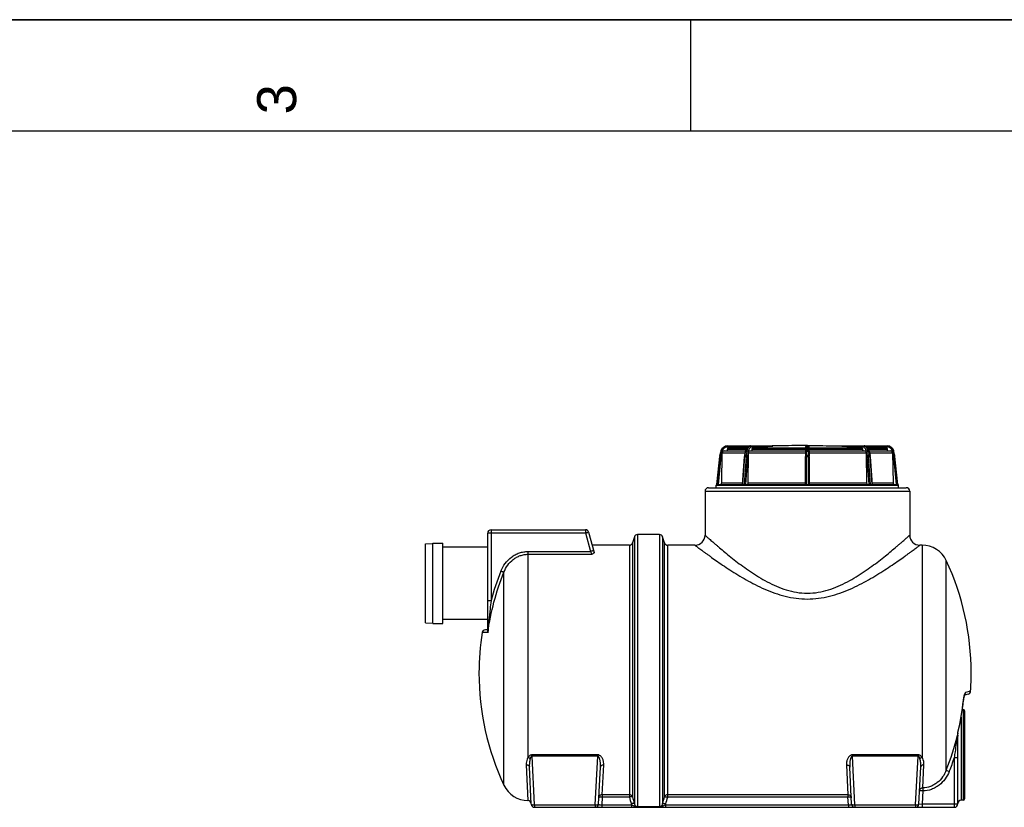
# Model space of a CAD drawing. Header units: millimetres. Extents: x 0 to 297, y 0 to 210.
# Tile 5 of 6: x 88 to 177, y 139 to 210. Entities that reach past the tile are written whole.
import ezdxf

# ---------------------------------------------------------------- set-up
doc = ezdxf.new("R2010")
doc.units = ezdxf.units.MM
doc.header["$LTSCALE"] = 16.335
doc.layers.get('0').update_dxf_attribs({"linetype": 'CONTINUOUS'})
doc.layers.add('AXES_REF', color=7, linetype='CONTINUOUS')
doc.styles.add('TEXTSTYLE_2', font='arial.ttf')

# ---------------------------------------------------------------- blocks, each defined once
blk = doc.blocks.new('MARGEA4_BL0', base_point=(148.514, 105.014))
at = {"color": 7, "linetype": 'Continuous'}
for p, q in [((297.014, 210.014), (0.014, 210.014)), ((148.514, 210.014), (148.514, 200.014)), ((287.014, 200.014), (10.014, 200.014))]:
    blk.add_line(p, q, dxfattribs=at)
at = {"color": 5, "linetype": 'Continuous', "style": 'TEXTSTYLE_2', "oblique": 0.00002}
blk.add_text('3', height=3.5, rotation=90, dxfattribs=at).set_placement((113.139, 201.514))

msp = doc.modelspace()

# ---------------------------------------------------------------- linework, layer by layer
at = {"color": 7, "linetype": 'Continuous'}
for p, q in [((0, 210), (297, 210)), ((151.844, 171.765), (155.795, 171.765)), ((151.846, 171.483), (151.846, 171.439)), ((154.052, 171.483), (154.052, 171.439)), ((158.836, 171.448), (158.835, 171.364)), ((158.837, 171.507), (158.836, 171.448)), ((158.838, 171.571), (158.837, 171.543)), ((158.837, 171.543), (158.837, 171.507)), ((158.839, 171.594), (158.838, 171.571)), ((158.84, 171.62), (158.839, 171.608)), ((158.839, 171.608), (158.839, 171.594)), ((158.841, 171.639), (158.84, 171.63)), ((158.84, 171.63), (158.84, 171.62)), ((158.842, 171.654), (158.841, 171.649)), ((158.841, 171.649), (158.841, 171.644)), ((158.841, 171.644), (158.841, 171.639)), ((158.842, 171.662), (158.842, 171.658)), ((158.842, 171.658), (158.842, 171.654)), ((158.941, 171.765), (159.061, 171.765)), ((159.159, 171.662), (159.159, 171.665)), ((159.16, 171.658), (159.159, 171.662)), ((159.16, 171.654), (159.16, 171.658)), ((159.16, 171.649), (159.16, 171.654)), ((159.161, 171.645), (159.16, 171.649)), ((159.161, 171.639), (159.161, 171.645)), ((159.161, 171.63), (159.161, 171.639)), ((159.162, 171.62), (159.161, 171.63)), ((159.162, 171.608), (159.162, 171.62)), ((159.163, 171.589), (159.162, 171.608)), ((159.164, 171.565), (159.163, 171.589)), ((159.164, 171.535), (159.164, 171.565)), ((159.165, 171.486), (159.164, 171.535)), ((159.166, 171.419), (159.165, 171.486)), ((162.206, 171.765), (166.158, 171.765)), ((163.95, 171.439), (163.95, 171.483)), ((166.156, 171.439), (166.156, 171.483)), ((150.892, 168.319), (151.149, 170.822)), ((151.162, 170.901), (151.261, 171.307)), ((151.261, 171.307), (151.163, 170.901)), ((151.316, 168.437), (151.363, 171.142)), ((151.543, 171.319), (153.453, 171.319)), ((153.183, 168.319), (153.369, 170.819)), ((153.378, 170.894), (153.449, 171.3)), ((153.685, 168.437), (153.718, 171.142)), ((153.842, 171.319), (158.834, 171.319)), ((158.826, 168.319), (158.832, 170.812)), ((158.835, 171.364), (158.832, 170.879)), ((158.832, 170.879), (158.832, 170.812)), ((159.167, 171.323), (159.17, 170.879)), ((159.167, 171.319), (164.159, 171.319)), ((159.17, 170.812), (159.17, 170.879)), ((159.17, 170.812), (159.176, 168.319)), ((164.284, 171.142), (164.316, 168.437)), ((164.549, 171.319), (166.459, 171.319)), ((164.552, 171.3), (164.623, 170.895)), ((164.633, 170.821), (164.818, 168.319)), ((166.639, 171.142), (166.686, 168.437)), ((166.839, 170.901), (166.741, 171.307)), ((167.11, 168.319), (166.853, 170.822)), ((150.121, 168.019), (167.881, 168.019)), ((150.81, 168.019), (150.832, 168.259)), ((150.832, 168.259), (167.17, 168.259)), ((150.892, 168.319), (167.11, 168.319)), ((167.192, 168.019), (167.17, 168.259)), ((149.821, 167.719), (149.821, 163.759)), ((168.181, 167.719), (168.181, 163.759)), ((130.321, 155.071), (130.321, 163.939)), ((130.621, 164.239), (139.091, 164.239)), ((139.38, 164.017), (139.863, 162.214)), ((143.485, 163.602), (143.317, 163.069)), ((145.731, 163.811), (143.771, 163.811)), ((146.185, 163.069), (146.017, 163.602)), ((130.321, 155.266), (130.113, 155.266)), ((130.331, 154.998), (130.329, 155.012)), ((173.065, 149.285), (173.068, 149.296)), ((173.068, 149.295), (173.07, 149.306)), ((173.07, 149.306), (173.073, 149.316)), ((173.073, 149.316), (173.075, 149.326)), ((173.075, 149.326), (173.078, 149.336)), ((173.077, 149.335), (173.08, 149.345)), ((173.08, 149.344), (173.082, 149.354)), ((173.082, 149.353), (173.084, 149.362)), ((173.084, 149.362), (173.087, 149.37)), ((173.087, 149.37), (173.089, 149.378)), ((173.089, 149.378), (173.091, 149.386)), ((173.091, 149.385), (173.093, 149.393)), ((173.422, 149.486), (173.095, 149.398)), ((173.012, 148.954), (173.015, 148.981)), ((173.015, 148.98), (173.017, 148.999)), ((173.017, 148.998), (173.02, 149.016)), ((173.02, 149.015), (173.022, 149.033)), ((173.022, 149.033), (173.024, 149.05)), ((173.024, 149.05), (173.026, 149.067)), ((173.026, 149.066), (173.029, 149.083)), ((173.029, 149.082), (173.031, 149.099)), ((173.031, 149.098), (173.033, 149.115)), ((173.033, 149.114), (173.036, 149.13)), ((173.036, 149.129), (173.038, 149.145)), ((173.038, 149.144), (173.041, 149.159)), ((173.041, 149.159), (173.043, 149.173)), ((173.043, 149.173), (173.046, 149.187)), ((173.046, 149.187), (173.048, 149.201)), ((173.048, 149.2), (173.051, 149.214)), ((173.051, 149.213), (173.053, 149.226)), ((173.053, 149.226), (173.056, 149.239)), ((173.055, 149.238), (173.058, 149.251)), ((173.058, 149.25), (173.061, 149.263)), ((173.06, 149.262), (173.063, 149.274)), ((173.063, 149.274), (173.065, 149.285)), ((173.101, 148.009), (173.101, 140.089)), ((172.501, 145.942), (172.501, 145.947)), ((172.501, 139.639), (172.501, 145.942)), ((134.236, 139.623), (134.061, 142.959)), ((140.266, 139.623), (140.44, 142.947)), ((162.976, 139.623), (162.802, 142.947)), ((169.006, 139.623), (169.181, 142.959)), ((134.535, 139.339), (172.201, 139.339))]:
    msp.add_line(p, q, dxfattribs=at)
at = {"color": 9, "linetype": 'Continuous'}
for p, q in [((151.846, 171.669), (153.225, 171.669)), ((151.846, 171.483), (153.507, 171.483)), ((153.488, 171.439), (151.846, 171.439)), ((151.959, 171.603), (153.582, 171.603)), ((154.052, 171.669), (155.006, 171.669)), ((154.052, 171.483), (158.836, 171.483)), ((158.835, 171.439), (154.052, 171.439)), ((154.13, 171.603), (158.839, 171.603)), ((159.001, 171.765), (159.001, 171.799)), ((159.162, 171.603), (163.872, 171.603)), ((159.165, 171.483), (163.95, 171.483)), ((163.95, 171.439), (159.166, 171.439)), ((162.996, 171.669), (163.95, 171.669)), ((164.42, 171.603), (166.043, 171.603)), ((164.495, 171.483), (166.156, 171.483)), ((166.156, 171.439), (164.514, 171.439)), ((164.776, 171.669), (166.156, 171.669)), ((151.149, 170.822), (150.892, 168.319)), ((151.247, 170.812), (150.991, 168.319)), ((151.149, 170.822), (151.149, 170.822)), ((151.356, 171.284), (151.258, 170.879)), ((151.261, 171.307), (151.261, 171.307)), ((151.363, 171.142), (153.421, 171.142)), ((153.211, 168.319), (153.396, 170.822)), ((153.501, 170.822), (153.324, 168.319)), ((153.396, 170.822), (153.501, 170.822)), ((153.406, 170.901), (153.477, 171.307)), ((153.511, 170.901), (153.406, 170.901)), ((153.637, 170.812), (153.46, 168.319)), ((153.477, 171.307), (153.579, 171.307)), ((153.579, 171.307), (153.511, 170.901)), ((153.713, 171.284), (153.645, 170.879)), ((153.718, 171.142), (158.833, 171.142)), ((158.921, 168.319), (158.927, 170.822)), ((158.927, 170.901), (158.929, 171.307)), ((159.075, 170.901), (158.927, 170.901)), ((158.927, 170.822), (159.075, 170.822)), ((158.929, 171.307), (159.072, 171.307)), ((159.072, 171.307), (159.075, 170.901)), ((159.075, 170.822), (159.081, 168.319)), ((159.168, 171.142), (164.284, 171.142)), ((164.356, 170.879), (164.288, 171.284)), ((164.541, 168.319), (164.364, 170.812)), ((164.423, 171.307), (164.524, 171.307)), ((164.491, 170.901), (164.423, 171.307)), ((164.595, 170.901), (164.491, 170.901)), ((164.5, 170.822), (164.605, 170.822)), ((164.678, 168.319), (164.5, 170.822)), ((164.524, 171.307), (164.595, 170.901)), ((164.58, 171.142), (166.639, 171.142)), ((164.605, 170.822), (164.791, 168.319)), ((166.743, 170.879), (166.645, 171.284)), ((166.741, 171.307), (166.741, 171.307)), ((166.839, 170.901), (166.741, 171.307)), ((167.011, 168.319), (166.755, 170.812)), ((166.839, 170.901), (166.839, 170.901)), ((166.853, 170.822), (166.853, 170.822)), ((167.109, 168.319), (166.853, 170.822)), ((153.192, 168.437), (151.316, 168.437)), ((158.826, 168.437), (153.685, 168.437)), ((164.316, 168.437), (159.175, 168.437)), ((166.686, 168.437), (164.809, 168.437)), ((149.821, 167.719), (168.181, 167.719)), ((130.621, 164.239), (130.621, 157.879)), ((130.621, 163.964), (139.091, 163.964)), ((139.091, 164.239), (139.091, 163.964)), ((139.091, 163.964), (139.538, 162.296)), ((143.485, 163.602), (143.485, 139.665)), ((143.771, 163.811), (143.771, 139.362)), ((145.731, 163.811), (145.731, 139.362)), ((146.017, 163.602), (146.017, 139.665)), ((143.031, 162.859), (143.031, 140.261)), ((143.317, 163.069), (143.317, 140.269)), ((146.185, 140.269), (146.185, 163.069)), ((146.471, 140.261), (146.471, 162.859)), ((169.291, 162.859), (169.291, 143.83)), ((133.951, 143.83), (133.951, 162.296)), ((133.951, 162.296), (139.538, 162.296)), ((133.951, 162.042), (139.674, 162.042)), ((139.538, 162.296), (139.674, 162.042)), ((171.466, 142.673), (171.466, 161.474)), ((131.776, 141.324), (131.776, 160.437)), ((130.329, 155.012), (129.816, 155.012)), ((173.644, 149.755), (173.194, 149.634)), ((173.012, 148.954), (173.005, 148.955)), ((172.981, 148.129), (172.981, 139.969)), ((172.801, 147.434), (172.801, 139.969)), ((172.509, 146.012), (172.516, 146.071)), ((134.306, 144.046), (134.306, 143.931)), ((140.195, 144.046), (134.306, 144.046)), ((140.195, 144.046), (140.195, 143.931)), ((168.935, 144.046), (163.046, 144.046)), ((163.046, 144.046), (163.046, 143.931)), ((168.935, 144.046), (168.935, 143.931)), ((133.783, 143.159), (133.936, 139.939)), ((134.535, 139.561), (134.306, 143.931)), ((140.195, 143.931), (134.306, 143.931)), ((139.966, 139.561), (140.195, 143.931)), ((140.595, 140.47), (140.739, 143.147)), ((162.502, 143.147), (162.646, 140.47)), ((168.935, 143.931), (163.046, 143.931)), ((163.275, 139.561), (163.046, 143.931)), ((168.706, 139.561), (168.935, 143.931)), ((169.359, 141.074), (169.459, 143.159)), ((172.201, 143.81), (172.501, 143.81)), ((172.201, 139.339), (172.201, 143.81)), ((171.466, 142.673), (171.737, 142.563)), ((143.031, 140.47), (140.595, 140.47)), ((140.595, 140.47), (140.595, 140.261)), ((162.646, 140.47), (146.471, 140.47)), ((162.646, 140.47), (162.646, 140.261)), ((169.368, 140.804), (169.068, 140.819)), ((169.368, 140.804), (169.307, 139.639)), ((169.359, 141.074), (169.368, 140.804)), ((140.595, 140.261), (140.559, 139.561)), ((143.031, 140.261), (140.595, 140.261)), ((162.646, 140.261), (146.471, 140.261)), ((162.683, 139.561), (162.646, 140.261)), ((169.006, 139.623), (169.307, 139.639)), ((169.307, 139.639), (172.501, 139.639)), ((169.307, 139.639), (169.307, 139.339)), ((134.535, 139.561), (139.966, 139.561)), ((134.535, 139.561), (134.535, 139.339)), ((139.966, 139.561), (139.966, 139.339)), ((140.559, 139.561), (143.232, 139.561)), ((140.559, 139.561), (140.559, 139.339)), ((143.232, 139.561), (143.232, 139.339)), ((145.731, 139.376), (143.771, 139.376)), ((145.731, 139.362), (143.771, 139.362)), ((146.269, 139.561), (162.683, 139.561)), ((146.269, 139.561), (146.269, 139.339)), ((162.683, 139.561), (162.683, 139.339)), ((163.275, 139.561), (168.706, 139.561)), ((163.275, 139.561), (163.275, 139.339)), ((168.706, 139.561), (168.706, 139.339))]:
    msp.add_line(p, q, dxfattribs=at)
at = {"color": 7, "linetype": 'Continuous'}
for points in [[(153.898, 171.765), (153.886, 171.765), (153.868, 171.764), (153.849, 171.762), (153.83, 171.759), (153.812, 171.755), (153.793, 171.75), (153.775, 171.744), (153.757, 171.737), (153.739, 171.729), (153.721, 171.72), (153.703, 171.71), (153.686, 171.699), (153.669, 171.687), (153.653, 171.675), (153.637, 171.661), (153.621, 171.646), (153.606, 171.631), (153.591, 171.614), (153.577, 171.597), (153.563, 171.579), (153.55, 171.56), (153.538, 171.541), (153.526, 171.521), (153.515, 171.5), (153.504, 171.478), (153.495, 171.456), (153.486, 171.434), (153.477, 171.411), (153.47, 171.388), (153.463, 171.364), (153.457, 171.34), (153.452, 171.316), (153.449, 171.3)], [(158.941, 171.765), (158.937, 171.765), (158.93, 171.765), (158.924, 171.764), (158.918, 171.763), (158.912, 171.761), (158.906, 171.759), (158.9, 171.757), (158.895, 171.754), (158.89, 171.751), (158.886, 171.748), (158.881, 171.745), (158.877, 171.741), (158.873, 171.738), (158.87, 171.734), (158.866, 171.73), (158.863, 171.726), (158.861, 171.723), (158.858, 171.719), (158.856, 171.715), (158.854, 171.712), (158.853, 171.708), (158.851, 171.705), (158.85, 171.702), (158.849, 171.699), (158.848, 171.696), (158.847, 171.694), (158.847, 171.691), (158.846, 171.689), (158.846, 171.687), (158.845, 171.685), (158.845, 171.683), (158.845, 171.681), (158.844, 171.68), (158.844, 171.678), (158.844, 171.676), (158.844, 171.675), (158.843, 171.673), (158.843, 171.672), (158.843, 171.67), (158.843, 171.668), (158.843, 171.667), (158.843, 171.665), (158.842, 171.662)], [(159.159, 171.665), (159.159, 171.667), (159.159, 171.668), (159.159, 171.67), (159.158, 171.672), (159.158, 171.673), (159.158, 171.675), (159.158, 171.677), (159.157, 171.678), (159.157, 171.68), (159.157, 171.682), (159.157, 171.683), (159.156, 171.685), (159.156, 171.687), (159.155, 171.689), (159.155, 171.692), (159.154, 171.694), (159.153, 171.697), (159.153, 171.699), (159.152, 171.702), (159.15, 171.705), (159.149, 171.708), (159.147, 171.712), (159.145, 171.715), (159.143, 171.719), (159.141, 171.723), (159.138, 171.727), (159.135, 171.73), (159.132, 171.734), (159.128, 171.738), (159.124, 171.741), (159.12, 171.745), (159.116, 171.748), (159.111, 171.751), (159.106, 171.754), (159.101, 171.757), (159.096, 171.759), (159.09, 171.761), (159.084, 171.763), (159.078, 171.764), (159.071, 171.765), (159.065, 171.765), (159.061, 171.765)], [(159.167, 171.323), (159.167, 171.344), (159.166, 171.419)], [(164.552, 171.3), (164.549, 171.316), (164.544, 171.341), (164.538, 171.365), (164.532, 171.388), (164.524, 171.412), (164.516, 171.435), (164.507, 171.457), (164.497, 171.479), (164.487, 171.5), (164.476, 171.521), (164.464, 171.541), (164.451, 171.56), (164.438, 171.579), (164.425, 171.597), (164.41, 171.615), (164.396, 171.631), (164.38, 171.647), (164.364, 171.661), (164.348, 171.675), (164.332, 171.688), (164.315, 171.7), (164.298, 171.71), (164.28, 171.72), (164.262, 171.729), (164.244, 171.737), (164.226, 171.744), (164.208, 171.75), (164.189, 171.755), (164.171, 171.759), (164.152, 171.762), (164.133, 171.764), (164.114, 171.765), (164.104, 171.765)], [(153.378, 170.894), (153.376, 170.883), (153.375, 170.873), (153.373, 170.862), (153.372, 170.852), (153.371, 170.841), (153.37, 170.83), (153.369, 170.819)], [(164.633, 170.821), (164.632, 170.831), (164.631, 170.842), (164.63, 170.852), (164.628, 170.863), (164.627, 170.874), (164.625, 170.884), (164.623, 170.895)], [(173.093, 149.393), (173.095, 149.4), (173.097, 149.406), (173.099, 149.413), (173.101, 149.418), (173.103, 149.424), (173.105, 149.429), (173.107, 149.434), (173.109, 149.439), (173.11, 149.443), (173.112, 149.447), (173.113, 149.45), (173.114, 149.453), (173.115, 149.456), (173.117, 149.458), (173.117, 149.46), (173.118, 149.462), (173.119, 149.463), (173.119, 149.463)]]:
    msp.add_lwpolyline(points, dxfattribs=at)
for centre, radius, start, end in [((151.844, 171.165), 0.6, 90, 166.39319), ((158.053, 67.12), 104.661, 92.64385, 93.33802), ((158.388, 60.264), 111.525, 92.42347, 92.65321), ((158.357, 121.477), 50.304, 93.81968, 94.82013), ((158.925, 113.215), 58.586, 92.96673, 93.8354), ((159.036, 112.534), 59.268, 86.1696, 87.02827), ((159.584, 120.672), 51.111, 85.18777, 86.17242), ((159.614, 60.264), 111.525, 87.34679, 87.57652), ((159.859, 65.407), 106.377, 86.66758, 87.35055), ((166.158, 171.165), 0.6, 13.60681, 90), ((151.746, 170.76), 0.6, 166.39319, 174.13783), ((151.543, 171.139), 0.18, 90.01132, 179.00324), ((166.459, 171.139), 0.18, 0.99676, 89.98868), ((166.256, 170.76), 0.6, 5.86217, 13.60681), ((150.121, 167.719), 0.3, 90, 180), ((150.892, 168.259), 0.06, 90, 180), ((167.11, 168.259), 0.06, 0, 90), ((167.881, 167.719), 0.3, 0, 90), ((130.621, 163.939), 0.3, 90, 180), ((139.091, 163.939), 0.3, 15, 90), ((143.771, 163.511), 0.3, 90, 162.51706), ((145.731, 163.511), 0.3, 17.48294, 90), ((148.921, 163.759), 0.9, 270, 0), ((169.081, 163.759), 0.9, 180, 270), ((143.031, 163.159), 0.3, 270, 342.51706), ((146.471, 163.159), 0.3, 197.48294, 270), ((153.365, 151.399), 23.824, 171.27787, 180), ((130.113, 154.966), 0.3, 90, 171.27787), ((149.877, 151.399), 23.824, 356.04309, 360), ((173.345, 149.776), 0.3, 285, 356.04309), ((149.877, 151.399), 23.264, 346.61066, 353.96739), ((172.981, 148.009), 0.12, 0, 90), ((172.801, 145.942), 0.3, 166.61066, 178.21707), ((172.84, 145.942), 0.339, 177.93358, 178.91374), ((172.816, 145.942), 0.315, 178.92347, 179.11868), ((173.744, 145.844), 1.249, 171.72991, 172.09566), ((133.935, 139.639), 0.3, 3, 89.65757), ((134.535, 139.639), 0.3, 183, 270), ((139.966, 139.639), 0.3, 270, 357), ((163.275, 139.639), 0.3, 183, 270), ((168.706, 139.639), 0.3, 270, 357), ((172.201, 139.639), 0.3, 270, 360), ((172.801, 139.669), 0.3, 90, 180), ((172.981, 140.089), 0.12, 270, 360)]:
    msp.add_arc(centre, radius, start, end, dxfattribs=at)
at = {"color": 9, "linetype": 'Continuous'}
for centre, radius, start, end in [((151.846, 171.165), 0.504, 90.00174, 166.39856), ((166.156, 171.165), 0.504, 13.60227, 89.99739), ((151.747, 170.76), 0.601, 166.3995, 174.13426), ((151.749, 170.76), 0.505, 166.39973, 174.13437), ((154.209, 170.762), 0.815, 170.11616, 175.77936), ((154.345, 170.762), 0.846, 170.49698, 175.94546), ((154.348, 170.761), 0.712, 170.51488, 175.95323), ((187.646, 170.763), 28.719, 179.72412, 179.88347), ((130.356, 170.763), 28.719, 0.11653, 0.27588), ((163.654, 170.761), 0.712, 4.04677, 9.48512), ((163.656, 170.762), 0.846, 4.05454, 9.50302), ((163.793, 170.762), 0.815, 4.22064, 9.88384), ((166.253, 170.76), 0.505, 5.86563, 13.60027), ((166.255, 170.76), 0.601, 5.86574, 13.6005), ((153.246, 151.799), 23.428, 158.12967, 164.95736), ((172.901, 149.649), 0.293, 315.93574, 318.70335), ((149.877, 151.399), 23.257, 346.75733, 353.96739), ((149.877, 151.399), 23.285, 337.99247, 346.1518), ((149.877, 151.399), 23.579, 337.99247, 341.22406), ((281.911, 178.462), 144.038, 195.37943, 195.62912), ((143.895, 139.851), 0.723, 195.60325, 203.59384), ((283.646, 178.918), 145.554, 195.39821, 195.64503), ((5.855, 178.918), 145.554, 344.35497, 344.60179), ((145.607, 139.851), 0.723, 336.40684, 344.39733), ((7.59, 178.462), 144.038, 344.37088, 344.62057)]:
    msp.add_arc(centre, radius, start, end, dxfattribs=at)
for points, knots in [([(151.261, 171.307), (151.283, 171.399), (151.374, 171.576), (151.537, 171.69), (151.626, 171.724)], [0, 0, 0, 0, 0.500329, 1, 1, 1, 1]), ([(151.846, 171.669), (151.846, 171.682), (151.846, 171.699), (151.846, 171.722), (151.845, 171.736), (151.845, 171.748), (151.845, 171.757), (151.844, 171.762), (151.845, 171.765), (151.844, 171.765)], [0, 0, 0, 0, 0.382391, 0.555156, 0.7066, 0.830911, 0.923326, 0.980335, 1, 1, 1, 1]), ([(153.898, 171.765), (153.849, 171.765), (153.747, 171.74), (153.619, 171.638), (153.524, 171.488), (153.488, 171.369), (153.477, 171.307)], [0, 0, 0, 0, 0.21678, 0.452226, 0.714648, 1, 1, 1, 1]), ([(153.579, 171.307), (153.588, 171.36), (153.615, 171.463), (153.686, 171.598), (153.782, 171.7), (153.861, 171.742), (153.901, 171.754)], [0, 0, 0, 0, 0.283028, 0.546148, 0.784431, 1, 1, 1, 1]), ([(154.052, 171.669), (154.013, 171.669), (153.93, 171.648), (153.827, 171.562), (153.751, 171.436), (153.722, 171.337), (153.713, 171.284)], [0, 0, 0, 0, 0.212081, 0.445773, 0.709895, 1, 1, 1, 1]), ([(154.052, 171.669), (154.052, 171.682), (154.049, 171.706), (154.034, 171.737), (154.011, 171.76), (153.992, 171.765), (153.983, 171.765)], [0, 0, 0, 0, 0.285785, 0.552073, 0.788052, 1, 1, 1, 1]), ([(158.941, 171.765), (158.94, 171.765), (158.94, 171.761), (158.938, 171.756), (158.938, 171.745), (158.937, 171.731), (158.936, 171.713), (158.935, 171.681), (158.933, 171.632), (158.932, 171.565), (158.931, 171.487), (158.93, 171.399), (158.929, 171.338), (158.929, 171.307)], [0, 0, 0, 0, 0.005037, 0.018764, 0.041318, 0.072844, 0.112846, 0.160881, 0.280801, 0.428962, 0.601598, 0.793654, 1, 1, 1, 1]), ([(159.072, 171.307), (159.072, 171.338), (159.072, 171.399), (159.071, 171.487), (159.07, 171.565), (159.068, 171.633), (159.067, 171.681), (159.066, 171.713), (159.065, 171.731), (159.064, 171.745), (159.063, 171.756), (159.062, 171.761), (159.062, 171.765), (159.061, 171.765)], [0, 0, 0, 0, 0.206483, 0.398879, 0.571242, 0.71955, 0.839251, 0.887273, 0.927341, 0.95875, 0.981261, 0.994968, 1, 1, 1, 1]), ([(164.019, 171.765), (164.01, 171.765), (163.99, 171.76), (163.967, 171.737), (163.953, 171.706), (163.95, 171.682), (163.95, 171.669)], [0, 0, 0, 0, 0.211948, 0.447927, 0.714215, 1, 1, 1, 1]), ([(164.288, 171.284), (164.28, 171.337), (164.251, 171.436), (164.175, 171.562), (164.072, 171.648), (163.989, 171.669), (163.95, 171.669)], [0, 0, 0, 0, 0.289745, 0.553905, 0.787638, 1, 1, 1, 1]), ([(164.101, 171.754), (164.141, 171.742), (164.22, 171.7), (164.315, 171.597), (164.386, 171.463), (164.414, 171.36), (164.423, 171.307)], [0, 0, 0, 0, 0.215653, 0.453985, 0.717194, 1, 1, 1, 1]), ([(164.524, 171.307), (164.513, 171.369), (164.478, 171.488), (164.383, 171.639), (164.255, 171.74), (164.152, 171.765), (164.104, 171.765)], [0, 0, 0, 0, 0.285707, 0.548095, 0.783505, 1, 1, 1, 1]), ([(166.158, 171.765), (166.157, 171.765), (166.158, 171.762), (166.156, 171.757), (166.157, 171.748), (166.156, 171.736), (166.156, 171.722), (166.156, 171.699), (166.156, 171.682), (166.156, 171.669)], [0, 0, 0, 0, 0.019665, 0.076674, 0.169089, 0.2934, 0.444844, 0.617609, 1, 1, 1, 1]), ([(166.373, 171.725), (166.462, 171.691), (166.627, 171.577), (166.718, 171.4), (166.741, 171.307)], [0, 0, 0, 0, 0.49974, 1, 1, 1, 1]), ([(151.247, 170.812), (151.234, 170.813), (151.212, 170.815), (151.185, 170.818), (151.167, 170.82), (151.157, 170.821), (151.152, 170.822), (151.149, 170.822)], [0, 0, 0, 0, 0.378905, 0.702513, 0.827385, 0.920793, 1, 1, 1, 1]), ([(151.258, 170.879), (151.242, 170.883), (151.219, 170.889), (151.187, 170.896), (151.171, 170.9), (151.163, 170.901)], [0, 0, 0, 0, 0.500008, 0.750013, 1, 1, 1, 1]), ([(151.356, 171.284), (151.344, 171.287), (151.322, 171.292), (151.296, 171.299), (151.278, 171.302), (151.27, 171.305), (151.264, 171.305), (151.261, 171.307), (151.261, 171.307)], [0, 0, 0, 0, 0.379016, 0.702654, 0.827512, 0.920886, 0.979136, 1, 1, 1, 1]), ([(153.396, 170.822), (153.393, 170.822), (153.386, 170.821), (153.377, 170.821), (153.372, 170.82), (153.369, 170.82), (153.369, 170.819)], [0, 0, 0, 0, 0.416083, 0.726463, 0.920964, 1, 1, 1, 1]), ([(153.406, 170.901), (153.4, 170.901), (153.391, 170.901), (153.379, 170.898), (153.378, 170.895)], [0, 0, 0, 0, 0.692468, 1, 1, 1, 1]), ([(153.477, 171.307), (153.47, 171.307), (153.462, 171.306), (153.45, 171.303), (153.449, 171.3)], [0, 0, 0, 0, 0.692479, 1, 1, 1, 1]), ([(153.568, 170.819), (153.562, 170.819), (153.54, 170.821), (153.517, 170.822), (153.501, 170.822)], [0, 0, 0, 0, 0.275349, 1, 1, 1, 1]), ([(153.576, 170.895), (153.57, 170.896), (153.548, 170.899), (153.527, 170.901), (153.511, 170.901)], [0, 0, 0, 0, 0.275807, 1, 1, 1, 1]), ([(153.637, 170.812), (153.633, 170.812), (153.61, 170.816), (153.586, 170.818), (153.568, 170.819)], [0, 0, 0, 0, 0.212667, 1, 1, 1, 1]), ([(153.645, 170.879), (153.641, 170.881), (153.618, 170.888), (153.594, 170.892), (153.576, 170.895)], [0, 0, 0, 0, 0.214782, 1, 1, 1, 1]), ([(153.644, 171.3), (153.638, 171.301), (153.616, 171.305), (153.594, 171.307), (153.579, 171.307)], [0, 0, 0, 0, 0.275818, 1, 1, 1, 1]), ([(153.713, 171.284), (153.708, 171.286), (153.686, 171.293), (153.662, 171.297), (153.644, 171.3)], [0, 0, 0, 0, 0.214783, 1, 1, 1, 1]), ([(158.927, 170.901), (158.904, 170.901), (158.874, 170.899), (158.843, 170.891), (158.832, 170.883), (158.832, 170.879)], [0, 0, 0, 0, 0.671703, 0.88852, 1, 1, 1, 1]), ([(158.927, 170.822), (158.915, 170.822), (158.892, 170.821), (158.866, 170.82), (158.849, 170.818), (158.84, 170.816), (158.835, 170.815), (158.832, 170.813), (158.832, 170.812)], [0, 0, 0, 0, 0.377741, 0.69792, 0.82118, 0.913679, 0.972719, 1, 1, 1, 1]), ([(158.929, 171.307), (158.907, 171.307), (158.876, 171.304), (158.845, 171.296), (158.834, 171.288), (158.834, 171.284)], [0, 0, 0, 0, 0.671696, 0.888519, 1, 1, 1, 1]), ([(159.168, 171.284), (159.168, 171.288), (159.157, 171.296), (159.126, 171.304), (159.095, 171.307), (159.072, 171.307)], [0, 0, 0, 0, 0.11148, 0.328302, 1, 1, 1, 1]), ([(159.17, 170.879), (159.17, 170.883), (159.159, 170.891), (159.128, 170.899), (159.097, 170.901), (159.075, 170.901)], [0, 0, 0, 0, 0.11148, 0.328297, 1, 1, 1, 1]), ([(159.17, 170.812), (159.17, 170.813), (159.167, 170.815), (159.162, 170.816), (159.153, 170.818), (159.136, 170.82), (159.11, 170.821), (159.087, 170.822), (159.075, 170.822)], [0, 0, 0, 0, 0.027281, 0.08632, 0.17882, 0.30208, 0.622259, 1, 1, 1, 1]), ([(164.358, 171.3), (164.351, 171.299), (164.328, 171.295), (164.305, 171.29), (164.288, 171.284)], [0, 0, 0, 0, 0.275146, 1, 1, 1, 1]), ([(164.426, 170.895), (164.419, 170.894), (164.396, 170.89), (164.372, 170.885), (164.356, 170.879)], [0, 0, 0, 0, 0.275146, 1, 1, 1, 1]), ([(164.423, 171.307), (164.418, 171.307), (164.396, 171.306), (164.375, 171.303), (164.358, 171.3)], [0, 0, 0, 0, 0.215568, 1, 1, 1, 1]), ([(164.433, 170.819), (164.427, 170.818), (164.404, 170.817), (164.381, 170.814), (164.364, 170.812)], [0, 0, 0, 0, 0.277033, 1, 1, 1, 1]), ([(164.491, 170.901), (164.486, 170.901), (164.464, 170.901), (164.442, 170.898), (164.426, 170.895)], [0, 0, 0, 0, 0.215582, 1, 1, 1, 1]), ([(164.5, 170.822), (164.496, 170.822), (164.473, 170.821), (164.451, 170.82), (164.433, 170.819)], [0, 0, 0, 0, 0.215272, 1, 1, 1, 1]), ([(164.552, 171.3), (164.552, 171.303), (164.54, 171.306), (164.531, 171.307), (164.524, 171.307)], [0, 0, 0, 0, 0.307521, 1, 1, 1, 1]), ([(164.623, 170.895), (164.623, 170.898), (164.61, 170.901), (164.602, 170.901), (164.595, 170.901)], [0, 0, 0, 0, 0.307532, 1, 1, 1, 1]), ([(164.633, 170.819), (164.633, 170.82), (164.629, 170.82), (164.625, 170.821), (164.616, 170.821), (164.609, 170.822), (164.605, 170.822)], [0, 0, 0, 0, 0.079036, 0.273537, 0.583918, 1, 1, 1, 1]), ([(166.741, 171.307), (166.74, 171.307), (166.738, 171.305), (166.732, 171.305), (166.723, 171.302), (166.706, 171.299), (166.68, 171.292), (166.657, 171.287), (166.645, 171.284)], [0, 0, 0, 0, 0.020864, 0.079114, 0.172489, 0.297346, 0.620984, 1, 1, 1, 1]), ([(166.839, 170.901), (166.838, 170.902), (166.836, 170.9), (166.83, 170.9), (166.821, 170.897), (166.804, 170.894), (166.778, 170.887), (166.755, 170.882), (166.743, 170.879)], [0, 0, 0, 0, 0.02089, 0.079157, 0.172541, 0.2974, 0.621019, 1, 1, 1, 1]), ([(166.853, 170.822), (166.85, 170.822), (166.844, 170.821), (166.835, 170.82), (166.817, 170.818), (166.79, 170.815), (166.767, 170.813), (166.755, 170.812)], [0, 0, 0, 0, 0.079208, 0.172616, 0.297489, 0.621096, 1, 1, 1, 1]), ([(130.321, 163.939), (130.321, 163.941), (130.331, 163.946), (130.346, 163.949), (130.375, 163.954), (130.411, 163.957), (130.456, 163.96), (130.527, 163.963), (130.583, 163.964), (130.621, 163.964)], [0, 0, 0, 0, 0.024877, 0.083274, 0.175836, 0.299556, 0.449891, 0.621178, 1, 1, 1, 1]), ([(139.091, 163.964), (139.127, 163.974), (139.18, 163.987), (139.248, 164.002), (139.291, 164.01), (139.326, 164.016), (139.354, 164.02), (139.369, 164.02), (139.38, 164.019), (139.38, 164.017)], [0, 0, 0, 0, 0.380574, 0.551921, 0.702, 0.825309, 0.917437, 0.975463, 1, 1, 1, 1]), ([(149.821, 163.759), (149.821, 163.758), (149.825, 163.756), (149.828, 163.752), (149.837, 163.745), (149.852, 163.731), (149.874, 163.711), (149.902, 163.686), (149.953, 163.641), (150.03, 163.572), (150.141, 163.474), (150.274, 163.357), (150.428, 163.221), (150.602, 163.07), (150.795, 162.903), (151.086, 162.654), (151.488, 162.316), (152.014, 161.885), (152.594, 161.428), (153.223, 160.955), (154.142, 160.306), (155.138, 159.688), (156.223, 159.159), (157.104, 158.828), (158.036, 158.605), (159.001, 158.525), (159.966, 158.605), (160.898, 158.828), (161.779, 159.159), (162.864, 159.688), (163.859, 160.306), (164.779, 160.955), (165.408, 161.428), (165.988, 161.885), (166.514, 162.316), (166.916, 162.654), (167.207, 162.903), (167.4, 163.07), (167.574, 163.221), (167.728, 163.357), (167.861, 163.474), (167.958, 163.56), (168.024, 163.619), (168.065, 163.655), (168.099, 163.686), (168.128, 163.711), (168.15, 163.731), (168.164, 163.745), (168.173, 163.752), (168.177, 163.756), (168.18, 163.758), (168.181, 163.759)], [0, 0, 0, 0, 0.0002, 0.000449, 0.000797, 0.001792, 0.003179, 0.004956, 0.007116, 0.012559, 0.019447, 0.027704, 0.03725, 0.047998, 0.059863, 0.072757, 0.101311, 0.133055, 0.16747, 0.204124, 0.242661, 0.324275, 0.366959, 0.41064, 0.455098, 0.5, 0.544902, 0.58936, 0.633041, 0.675725, 0.757339, 0.795876, 0.83253, 0.866945, 0.898689, 0.927243, 0.940137, 0.952002, 0.96275, 0.972296, 0.980553, 0.987441, 0.990347, 0.992884, 0.995044, 0.996821, 0.998208, 0.999203, 0.999551, 0.9998, 1, 1, 1, 1]), ([(148.921, 162.859), (148.922, 162.859), (148.925, 162.856), (148.93, 162.852), (148.939, 162.845), (148.956, 162.832), (148.982, 162.813), (149.015, 162.788), (149.072, 162.745), (149.161, 162.678), (149.288, 162.583), (149.44, 162.47), (149.616, 162.339), (149.815, 162.193), (150.035, 162.033), (150.365, 161.795), (150.821, 161.472), (151.416, 161.063), (152.068, 160.631), (152.773, 160.188), (153.526, 159.744), (154.327, 159.313), (155.471, 158.768), (156.697, 158.325), (157.995, 158.075), (159.001, 158.009), (160.007, 158.075), (161.304, 158.325), (162.531, 158.768), (163.674, 159.313), (164.475, 159.744), (165.229, 160.188), (165.933, 160.631), (166.586, 161.063), (167.181, 161.472), (167.636, 161.795), (167.967, 162.033), (168.187, 162.193), (168.385, 162.339), (168.561, 162.47), (168.714, 162.583), (168.84, 162.678), (168.929, 162.745), (168.987, 162.788), (169.02, 162.813), (169.045, 162.832), (169.062, 162.845), (169.072, 162.852), (169.077, 162.856), (169.079, 162.859), (169.081, 162.859)], [0, 0, 0, 0, 0.000203, 0.000457, 0.000811, 0.001823, 0.003234, 0.00504, 0.007236, 0.012766, 0.019759, 0.028134, 0.037807, 0.048688, 0.060685, 0.07371, 0.102506, 0.134456, 0.169028, 0.205783, 0.244361, 0.284469, 0.325866, 0.411626, 0.455635, 0.5, 0.544365, 0.588374, 0.674134, 0.715531, 0.755639, 0.794217, 0.830972, 0.865544, 0.897494, 0.92629, 0.939315, 0.951312, 0.962193, 0.971866, 0.980241, 0.987234, 0.992764, 0.99496, 0.996766, 0.998177, 0.999189, 0.999543, 0.999797, 1, 1, 1, 1]), ([(131.504, 160.526), (131.603, 160.773), (131.863, 161.245), (132.338, 161.727), (132.789, 162.014), (133.159, 162.175), (133.549, 162.273), (133.817, 162.296), (133.951, 162.296)], [0, 0, 0, 0, 0.249497, 0.499048, 0.624228, 0.749454, 0.874718, 1, 1, 1, 1]), ([(131.776, 160.437), (131.863, 160.658), (132.09, 161.084), (132.509, 161.521), (132.911, 161.784), (133.241, 161.931), (133.59, 162.021), (133.831, 162.042), (133.951, 162.042)], [0, 0, 0, 0, 0.24903, 0.498451, 0.623693, 0.749053, 0.874503, 1, 1, 1, 1]), ([(139.827, 162.348), (139.827, 162.351), (139.816, 162.352), (139.801, 162.351), (139.773, 162.348), (139.738, 162.342), (139.695, 162.334), (139.627, 162.319), (139.574, 162.305), (139.538, 162.296)], [0, 0, 0, 0, 0.024536, 0.082562, 0.174691, 0.297999, 0.448079, 0.619426, 1, 1, 1, 1]), ([(130.331, 154.998), (130.46, 155.928), (130.832, 157.776), (131.426, 159.565), (131.776, 160.437)], [0, 0, 0, 0, 0.499946, 1, 1, 1, 1]), ([(131.776, 160.437), (131.771, 160.437), (131.759, 160.439), (131.727, 160.446), (131.671, 160.464), (131.592, 160.491), (131.535, 160.513), (131.504, 160.526)], [0, 0, 0, 0, 0.049396, 0.125926, 0.352365, 0.654993, 1, 1, 1, 1]), ([(130.621, 157.879), (130.583, 157.879), (130.527, 157.878), (130.456, 157.875), (130.411, 157.872), (130.375, 157.869), (130.346, 157.864), (130.331, 157.861), (130.321, 157.857), (130.321, 157.854)], [0, 0, 0, 0, 0.378822, 0.550109, 0.700445, 0.824164, 0.916727, 0.975123, 1, 1, 1, 1]), ([(130.621, 157.879), (130.589, 157.637), (130.472, 156.679), (130.382, 155.717), (130.331, 154.998)], [0, 0, 0, 0, 0.252454, 1, 1, 1, 1]), ([(173.194, 149.634), (173.184, 149.632), (173.162, 149.61), (173.137, 149.564), (173.111, 149.497), (173.074, 149.375), (173.036, 149.193), (173.014, 149.038), (173.005, 148.955)], [0, 0, 0, 0, 0.045681, 0.119009, 0.220034, 0.345353, 0.651438, 1, 1, 1, 1]), ([(173.121, 149.456), (173.142, 149.48), (173.177, 149.537), (173.192, 149.602), (173.194, 149.634)], [0, 0, 0, 0, 0.498366, 1, 1, 1, 1]), ([(172.201, 143.81), (172.228, 143.979), (172.333, 144.65), (172.425, 145.322), (172.485, 145.826)], [0, 0, 0, 0, 0.252798, 1, 1, 1, 1]), ([(134.306, 144.046), (134.267, 144.046), (134.191, 144.032), (134.092, 143.979), (134.013, 143.909), (133.97, 143.857), (133.951, 143.83)], [0, 0, 0, 0, 0.272061, 0.52894, 0.770182, 1, 1, 1, 1]), ([(140.739, 143.147), (140.744, 143.232), (140.732, 143.408), (140.668, 143.623), (140.583, 143.789), (140.492, 143.91), (140.389, 143.995), (140.284, 144.038), (140.225, 144.046), (140.195, 144.046)], [0, 0, 0, 0, 0.222355, 0.455853, 0.578923, 0.708133, 0.847015, 0.922011, 1, 1, 1, 1]), ([(163.046, 144.046), (163.017, 144.046), (162.958, 144.038), (162.853, 143.995), (162.749, 143.91), (162.659, 143.789), (162.573, 143.623), (162.51, 143.408), (162.498, 143.232), (162.502, 143.147)], [0, 0, 0, 0, 0.07799, 0.152985, 0.291866, 0.421076, 0.544146, 0.777644, 1, 1, 1, 1]), ([(169.291, 143.83), (169.272, 143.857), (169.228, 143.909), (169.149, 143.979), (169.051, 144.032), (168.974, 144.046), (168.935, 144.046)], [0, 0, 0, 0, 0.229814, 0.471052, 0.727935, 1, 1, 1, 1]), ([(133.951, 143.83), (133.917, 143.778), (133.812, 143.569), (133.774, 143.329), (133.783, 143.159)], [0, 0, 0, 0, 0.266036, 1, 1, 1, 1]), ([(133.783, 143.159), (133.818, 143.158), (133.887, 143.147), (133.977, 143.105), (134.041, 143.041), (134.06, 142.986), (134.061, 142.959)], [0, 0, 0, 0, 0.286744, 0.551598, 0.786879, 1, 1, 1, 1]), ([(133.951, 143.83), (133.968, 143.823), (134.036, 143.791), (134.097, 143.744), (134.135, 143.702)], [0, 0, 0, 0, 0.247531, 1, 1, 1, 1]), ([(134.135, 143.702), (134.116, 143.641), (134.089, 143.518), (134.057, 143.27), (134.055, 143.083), (134.061, 142.959)], [0, 0, 0, 0, 0.253528, 0.504073, 1, 1, 1, 1]), ([(134.306, 143.931), (134.293, 143.932), (134.266, 143.925), (134.234, 143.901), (134.21, 143.871), (134.183, 143.828), (134.158, 143.772), (134.142, 143.725), (134.135, 143.702)], [0, 0, 0, 0, 0.133971, 0.263487, 0.389461, 0.513413, 0.757909, 1, 1, 1, 1]), ([(140.44, 142.947), (140.444, 143.033), (140.445, 143.207), (140.426, 143.424), (140.395, 143.598), (140.367, 143.705), (140.337, 143.79), (140.312, 143.841), (140.286, 143.879), (140.263, 143.905), (140.233, 143.927), (140.208, 143.932), (140.195, 143.931)], [0, 0, 0, 0, 0.243316, 0.489262, 0.613446, 0.73865, 0.801848, 0.865713, 0.898123, 0.931092, 0.964998, 1, 1, 1, 1]), ([(140.739, 143.147), (140.702, 143.148), (140.629, 143.14), (140.532, 143.099), (140.462, 143.033), (140.441, 142.975), (140.44, 142.947)], [0, 0, 0, 0, 0.286339, 0.552196, 0.787841, 1, 1, 1, 1]), ([(162.502, 143.147), (162.54, 143.148), (162.613, 143.14), (162.71, 143.099), (162.78, 143.033), (162.8, 142.975), (162.802, 142.947)], [0, 0, 0, 0, 0.286339, 0.552196, 0.787841, 1, 1, 1, 1]), ([(163.046, 143.931), (163.034, 143.932), (163.009, 143.927), (162.979, 143.905), (162.956, 143.879), (162.93, 143.841), (162.905, 143.79), (162.874, 143.705), (162.846, 143.598), (162.816, 143.424), (162.797, 143.207), (162.797, 143.033), (162.802, 142.947)], [0, 0, 0, 0, 0.035003, 0.068909, 0.101878, 0.134287, 0.198152, 0.26135, 0.386554, 0.510738, 0.756684, 1, 1, 1, 1]), ([(169.107, 143.702), (169.1, 143.725), (169.084, 143.772), (169.058, 143.828), (169.032, 143.871), (169.007, 143.901), (168.976, 143.925), (168.949, 143.932), (168.935, 143.931)], [0, 0, 0, 0, 0.242079, 0.486565, 0.610512, 0.736488, 0.866011, 1, 1, 1, 1]), ([(169.291, 143.83), (169.274, 143.823), (169.206, 143.791), (169.145, 143.744), (169.107, 143.702)], [0, 0, 0, 0, 0.247531, 1, 1, 1, 1]), ([(169.181, 142.959), (169.187, 143.083), (169.184, 143.27), (169.153, 143.518), (169.125, 143.641), (169.107, 143.702)], [0, 0, 0, 0, 0.495927, 0.746472, 1, 1, 1, 1]), ([(169.459, 143.159), (169.423, 143.158), (169.355, 143.147), (169.265, 143.105), (169.2, 143.041), (169.182, 142.986), (169.181, 142.959)], [0, 0, 0, 0, 0.286744, 0.551598, 0.786879, 1, 1, 1, 1]), ([(169.459, 143.159), (169.462, 143.215), (169.457, 143.447), (169.386, 143.681), (169.291, 143.83)], [0, 0, 0, 0, 0.240582, 1, 1, 1, 1]), ([(171.466, 142.673), (171.38, 142.457), (171.159, 142.041), (170.753, 141.612), (170.365, 141.35), (169.942, 141.152), (169.592, 141.081), (169.359, 141.074)], [0, 0, 0, 0, 0.249953, 0.499816, 0.625066, 0.75032, 1, 1, 1, 1]), ([(171.737, 142.563), (171.64, 142.323), (171.387, 141.862), (170.928, 141.39), (170.491, 141.105), (170.018, 140.888), (169.627, 140.812), (169.368, 140.804)], [0, 0, 0, 0, 0.250024, 0.4999, 0.625133, 0.750357, 1, 1, 1, 1]), ([(140.595, 140.47), (140.558, 140.47), (140.482, 140.456), (140.384, 140.397), (140.316, 140.308), (140.298, 140.235), (140.296, 140.199)], [0, 0, 0, 0, 0.25545, 0.507603, 0.755346, 1, 1, 1, 1]), ([(143.317, 140.269), (143.298, 140.327), (143.218, 140.432), (143.093, 140.47), (143.031, 140.47)], [0, 0, 0, 0, 0.493394, 1, 1, 1, 1]), ([(146.471, 140.47), (146.409, 140.47), (146.283, 140.432), (146.204, 140.327), (146.185, 140.269)], [0, 0, 0, 0, 0.506606, 1, 1, 1, 1]), ([(162.646, 140.47), (162.684, 140.47), (162.76, 140.456), (162.857, 140.397), (162.925, 140.308), (162.944, 140.235), (162.946, 140.199)], [0, 0, 0, 0, 0.25545, 0.507603, 0.755346, 1, 1, 1, 1]), ([(169.359, 141.074), (169.322, 141.073), (169.249, 141.06), (169.155, 141.005), (169.088, 140.921), (169.07, 140.853), (169.068, 140.819)], [0, 0, 0, 0, 0.261921, 0.516576, 0.76166, 1, 1, 1, 1]), ([(134.236, 139.623), (134.237, 139.611), (134.258, 139.594), (134.29, 139.582), (134.344, 139.568), (134.427, 139.56), (134.498, 139.559), (134.535, 139.561)], [0, 0, 0, 0, 0.116757, 0.212474, 0.334037, 0.641315, 1, 1, 1, 1]), ([(139.966, 139.561), (140.004, 139.559), (140.075, 139.56), (140.157, 139.568), (140.212, 139.582), (140.243, 139.594), (140.265, 139.611), (140.266, 139.623)], [0, 0, 0, 0, 0.358685, 0.665964, 0.787526, 0.883244, 1, 1, 1, 1]), ([(140.266, 139.623), (140.265, 139.612), (140.283, 139.595), (140.311, 139.583), (140.346, 139.573), (140.39, 139.566), (140.462, 139.559), (140.519, 139.559), (140.559, 139.561)], [0, 0, 0, 0, 0.104154, 0.191216, 0.306574, 0.449918, 0.617966, 1, 1, 1, 1]), ([(140.595, 140.261), (140.558, 140.263), (140.487, 140.263), (140.404, 140.254), (140.35, 140.241), (140.318, 140.228), (140.297, 140.211), (140.296, 140.199)], [0, 0, 0, 0, 0.358687, 0.665964, 0.787529, 0.883249, 1, 1, 1, 1]), ([(143.317, 140.269), (143.314, 140.274), (143.303, 140.281), (143.27, 140.291), (143.21, 140.292), (143.126, 140.283), (143.064, 140.269), (143.031, 140.261)], [0, 0, 0, 0, 0.054823, 0.130554, 0.351466, 0.651892, 1, 1, 1, 1]), ([(143.485, 139.665), (143.478, 139.676), (143.441, 139.687), (143.379, 139.688), (143.294, 139.678), (143.232, 139.665), (143.199, 139.656)], [0, 0, 0, 0, 0.127606, 0.348402, 0.64994, 1, 1, 1, 1]), ([(143.58, 139.485), (143.568, 139.498), (143.524, 139.551), (143.497, 139.616), (143.485, 139.665)], [0, 0, 0, 0, 0.25866, 1, 1, 1, 1]), ([(146.017, 139.665), (146.013, 139.649), (145.993, 139.583), (145.957, 139.522), (145.922, 139.485)], [0, 0, 0, 0, 0.244905, 1, 1, 1, 1]), ([(146.017, 139.665), (146.024, 139.676), (146.06, 139.687), (146.122, 139.688), (146.208, 139.678), (146.27, 139.665), (146.303, 139.656)], [0, 0, 0, 0, 0.127606, 0.348402, 0.64994, 1, 1, 1, 1]), ([(146.185, 140.269), (146.188, 140.274), (146.199, 140.281), (146.232, 140.291), (146.291, 140.292), (146.376, 140.283), (146.438, 140.269), (146.471, 140.261)], [0, 0, 0, 0, 0.054823, 0.130554, 0.351466, 0.651892, 1, 1, 1, 1]), ([(162.946, 140.199), (162.945, 140.211), (162.923, 140.228), (162.892, 140.241), (162.837, 140.254), (162.755, 140.263), (162.684, 140.263), (162.646, 140.261)], [0, 0, 0, 0, 0.116751, 0.212471, 0.334036, 0.641313, 1, 1, 1, 1]), ([(162.683, 139.561), (162.723, 139.559), (162.78, 139.559), (162.852, 139.566), (162.896, 139.573), (162.931, 139.583), (162.959, 139.595), (162.976, 139.612), (162.976, 139.623)], [0, 0, 0, 0, 0.382034, 0.550082, 0.693426, 0.808784, 0.895846, 1, 1, 1, 1]), ([(162.976, 139.623), (162.977, 139.611), (162.998, 139.594), (163.03, 139.582), (163.084, 139.568), (163.167, 139.56), (163.238, 139.559), (163.275, 139.561)], [0, 0, 0, 0, 0.116757, 0.212474, 0.334037, 0.641315, 1, 1, 1, 1]), ([(168.706, 139.561), (168.744, 139.559), (168.815, 139.56), (168.897, 139.568), (168.952, 139.582), (168.983, 139.594), (169.005, 139.611), (169.006, 139.623)], [0, 0, 0, 0, 0.358685, 0.665964, 0.787526, 0.883244, 1, 1, 1, 1]), ([(143.232, 139.561), (143.281, 139.547), (143.377, 139.514), (143.469, 139.472), (143.515, 139.45)], [0, 0, 0, 0, 0.50304, 1, 1, 1, 1]), ([(143.58, 139.485), (143.571, 139.484), (143.547, 139.473), (143.527, 139.459), (143.515, 139.45)], [0, 0, 0, 0, 0.389392, 1, 1, 1, 1]), ([(143.771, 139.376), (143.734, 139.376), (143.662, 139.41), (143.606, 139.458), (143.58, 139.485)], [0, 0, 0, 0, 0.50075, 1, 1, 1, 1]), ([(145.922, 139.485), (145.896, 139.458), (145.84, 139.41), (145.768, 139.376), (145.731, 139.376)], [0, 0, 0, 0, 0.49925, 1, 1, 1, 1]), ([(145.922, 139.485), (145.931, 139.484), (145.954, 139.473), (145.975, 139.459), (145.987, 139.45)], [0, 0, 0, 0, 0.389392, 1, 1, 1, 1]), ([(145.987, 139.45), (146.032, 139.472), (146.124, 139.514), (146.22, 139.547), (146.269, 139.561)], [0, 0, 0, 0, 0.496955, 1, 1, 1, 1])]:
    msp.add_open_spline(points, degree=3, knots=knots, dxfattribs=at)
at = {"color": 7, "linetype": 'Continuous'}
for points, knots in [([(151.626, 171.724), (151.643, 171.731), (151.714, 171.755), (151.788, 171.765), (151.844, 171.765)], [0, 0, 0, 0, 0.251652, 1, 1, 1, 1]), ([(151.726, 171.319), (151.757, 171.319), (151.82, 171.345), (151.846, 171.408), (151.846, 171.439)], [0, 0, 0, 0, 0.499958, 1, 1, 1, 1]), ([(151.846, 171.483), (151.846, 171.513), (151.87, 171.574), (151.929, 171.601), (151.959, 171.603)], [0, 0, 0, 0, 0.500041, 1, 1, 1, 1]), ([(153.969, 171.319), (153.98, 171.319), (154.004, 171.326), (154.031, 171.354), (154.048, 171.394), (154.052, 171.424), (154.052, 171.439)], [0, 0, 0, 0, 0.206906, 0.44127, 0.70975, 1, 1, 1, 1]), ([(154.052, 171.483), (154.052, 171.498), (154.056, 171.527), (154.072, 171.565), (154.097, 171.593), (154.119, 171.602), (154.13, 171.603)], [0, 0, 0, 0, 0.288302, 0.556445, 0.792292, 1, 1, 1, 1]), ([(155.795, 171.765), (155.823, 171.765), (155.861, 171.756), (155.887, 171.73), (155.893, 171.722)], [0, 0, 0, 0, 0.748933, 1, 1, 1, 1]), ([(159.001, 171.799), (158.737, 171.799), (157.68, 171.796), (156.624, 171.78), (155.832, 171.761)], [0, 0, 0, 0, 0.250164, 1, 1, 1, 1]), ([(159.001, 171.799), (159.265, 171.799), (160.321, 171.796), (161.378, 171.78), (162.17, 171.761)], [0, 0, 0, 0, 0.250164, 1, 1, 1, 1]), ([(162.109, 171.722), (162.114, 171.73), (162.14, 171.756), (162.179, 171.765), (162.206, 171.765)], [0, 0, 0, 0, 0.251066, 1, 1, 1, 1]), ([(163.872, 171.603), (163.882, 171.602), (163.905, 171.593), (163.93, 171.565), (163.946, 171.527), (163.95, 171.498), (163.95, 171.483)], [0, 0, 0, 0, 0.207708, 0.443555, 0.711698, 1, 1, 1, 1]), ([(163.95, 171.439), (163.95, 171.424), (163.954, 171.394), (163.971, 171.354), (163.998, 171.326), (164.022, 171.319), (164.033, 171.319)], [0, 0, 0, 0, 0.29025, 0.55873, 0.793094, 1, 1, 1, 1]), ([(166.043, 171.603), (166.072, 171.601), (166.132, 171.574), (166.156, 171.513), (166.156, 171.483)], [0, 0, 0, 0, 0.499959, 1, 1, 1, 1]), ([(166.156, 171.439), (166.156, 171.408), (166.181, 171.345), (166.245, 171.319), (166.276, 171.319)], [0, 0, 0, 0, 0.500042, 1, 1, 1, 1]), ([(166.158, 171.765), (166.213, 171.765), (166.286, 171.755), (166.356, 171.732), (166.373, 171.725)], [0, 0, 0, 0, 0.748341, 1, 1, 1, 1]), ([(153.718, 171.142), (153.718, 171.165), (153.724, 171.209), (153.751, 171.267), (153.791, 171.308), (153.826, 171.319), (153.842, 171.319)], [0, 0, 0, 0, 0.290373, 0.558514, 0.792765, 1, 1, 1, 1]), ([(164.159, 171.319), (164.176, 171.319), (164.211, 171.308), (164.251, 171.267), (164.277, 171.209), (164.283, 171.165), (164.284, 171.142)], [0, 0, 0, 0, 0.207235, 0.441487, 0.709628, 1, 1, 1, 1]), ([(151.196, 168.319), (151.226, 168.319), (151.289, 168.344), (151.315, 168.407), (151.316, 168.437)], [0, 0, 0, 0, 0.499958, 1, 1, 1, 1]), ([(153.602, 168.319), (153.613, 168.319), (153.637, 168.326), (153.663, 168.354), (153.681, 168.392), (153.685, 168.422), (153.685, 168.437)], [0, 0, 0, 0, 0.207225, 0.441478, 0.709644, 1, 1, 1, 1]), ([(164.316, 168.437), (164.317, 168.422), (164.321, 168.392), (164.338, 168.354), (164.365, 168.326), (164.389, 168.319), (164.399, 168.319)], [0, 0, 0, 0, 0.290356, 0.558522, 0.792775, 1, 1, 1, 1]), ([(166.686, 168.437), (166.686, 168.407), (166.713, 168.344), (166.776, 168.319), (166.806, 168.319)], [0, 0, 0, 0, 0.500042, 1, 1, 1, 1]), ([(139.863, 162.214), (139.865, 162.207), (139.866, 162.191), (139.857, 162.167), (139.84, 162.145), (139.807, 162.114), (139.751, 162.078), (139.701, 162.054), (139.674, 162.042)], [0, 0, 0, 0, 0.082719, 0.170995, 0.272598, 0.390259, 0.671245, 1, 1, 1, 1]), ([(130.321, 155.071), (130.321, 155.061), (130.322, 155.046), (130.325, 155.026), (130.328, 155.017), (130.329, 155.012)], [0, 0, 0, 0, 0.500362, 0.746212, 1, 1, 1, 1]), ([(172.485, 145.826), (172.49, 145.821), (172.494, 145.807), (172.498, 145.783), (172.5, 145.753), (172.501, 145.731), (172.501, 145.72)], [0, 0, 0, 0, 0.165994, 0.400099, 0.682401, 1, 1, 1, 1]), ([(172.501, 145.954), (172.501, 145.958), (172.502, 145.979), (172.505, 146), (172.507, 146.016)], [0, 0, 0, 0, 0.228739, 1, 1, 1, 1]), ([(143.515, 139.45), (143.531, 139.425), (143.575, 139.383), (143.632, 139.36), (143.661, 139.353)], [0, 0, 0, 0, 0.492034, 1, 1, 1, 1]), ([(143.661, 139.353), (143.671, 139.353), (143.707, 139.355), (143.744, 139.358), (143.771, 139.362)], [0, 0, 0, 0, 0.25458, 1, 1, 1, 1]), ([(143.661, 139.353), (143.663, 139.351), (143.671, 139.344), (143.681, 139.339), (143.688, 139.339)], [0, 0, 0, 0, 0.289087, 1, 1, 1, 1]), ([(145.731, 139.362), (145.74, 139.361), (145.776, 139.356), (145.813, 139.354), (145.84, 139.353)], [0, 0, 0, 0, 0.243545, 1, 1, 1, 1]), ([(145.84, 139.353), (145.838, 139.351), (145.831, 139.344), (145.821, 139.339), (145.813, 139.339)], [0, 0, 0, 0, 0.289111, 1, 1, 1, 1]), ([(145.84, 139.353), (145.87, 139.36), (145.926, 139.383), (145.971, 139.425), (145.987, 139.45)], [0, 0, 0, 0, 0.507964, 1, 1, 1, 1])]:
    msp.add_open_spline(points, degree=3, knots=knots, dxfattribs=at)
at = {"color": 9, "linetype": 'Continuous'}
for points in [[(153.901, 171.754), (153.927, 171.761), (153.955, 171.765), (153.983, 171.765)], [(164.019, 171.765), (164.047, 171.765), (164.074, 171.761), (164.101, 171.754)]]:
    msp.add_open_spline(points, degree=3, dxfattribs=at)
at = {"color": 7, "linetype": 'Continuous'}
msp.add_open_spline([(172.508, 146.024), (172.51, 146.04), (172.513, 146.055), (172.516, 146.071)], degree=3, dxfattribs=at)
at = {"layer": 'AXES_REF', "color": 7, "linetype": 'Continuous'}
for p, q in [((124.741, 162.994), (125.401, 163.003)), ((124.741, 155.884), (124.741, 162.994)), ((125.401, 155.839), (125.401, 163.039)), ((125.401, 163.039), (126.301, 163.039)), ((126.301, 155.839), (126.301, 163.039)), ((130.321, 162.679), (126.301, 162.679)), ((143.031, 162.859), (139.691, 162.859)), ((148.921, 162.859), (146.471, 162.859)), ((169.291, 162.859), (169.081, 162.859)), ((124.741, 155.884), (125.401, 155.875)), ((125.401, 155.839), (126.301, 155.839)), ((130.321, 156.199), (126.301, 156.199)), ((172.981, 148.129), (172.91, 148.129)), ((172.981, 139.969), (172.801, 139.969))]:
    msp.add_line(p, q, dxfattribs=at)
for centre, radius, start, end in [((169.291, 160.459), 2.4, 25.01744, 90), ((149.877, 151.399), 23.824, 0, 25.01744), ((153.365, 151.399), 23.824, 180, 205.01744), ((133.951, 142.339), 2.4, 205.01744, 269.65757)]:
    msp.add_arc(centre, radius, start, end, dxfattribs=at)

# ---------------------------------------------------------------- block references
at = {"color": 2, "linetype": 'Continuous'}
msp.add_blockref('MARGEA4_BL0', (148.514, 105.014), dxfattribs=at)

doc.saveas('drawing.dxf')
